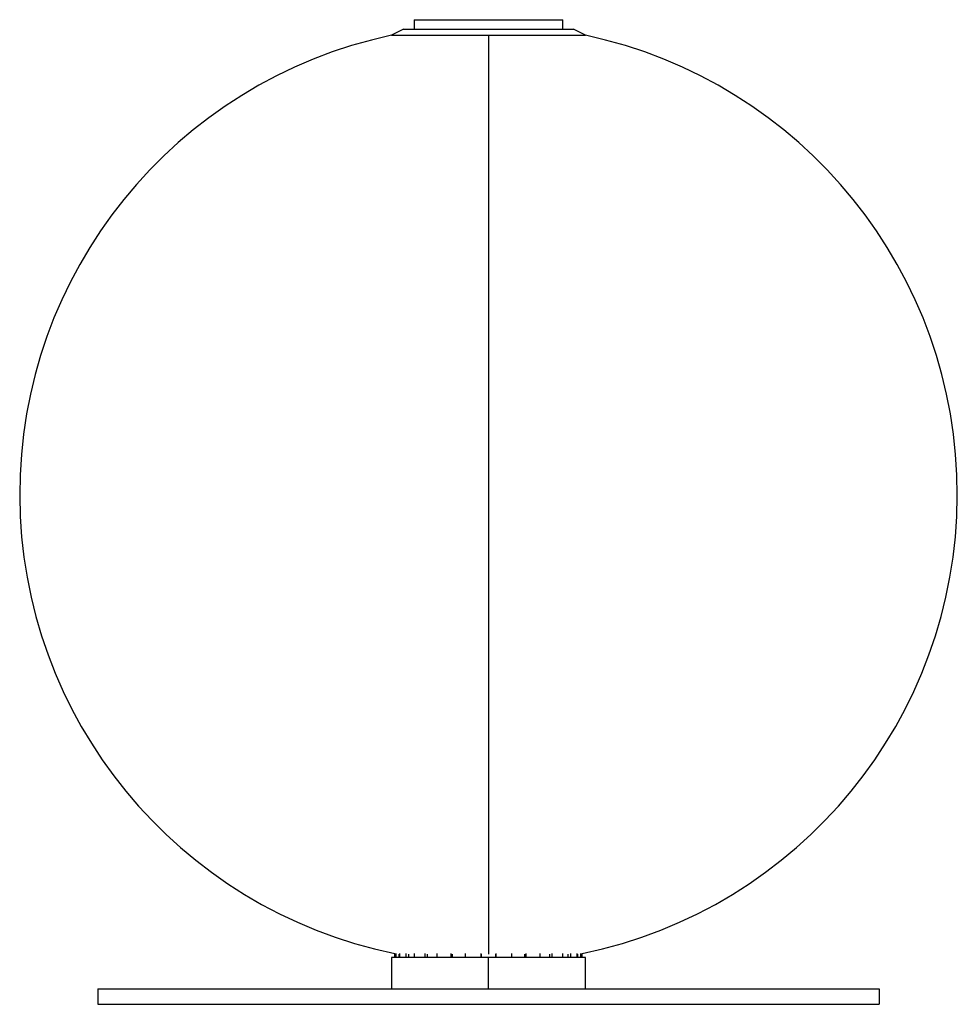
# Paper-space layout '_Derecha' of a CAD drawing. Header units: millimetres. Extents: x -150 to 150, y -33 to 282.
import ezdxf

# ---------------------------------------------------------------- set-up
doc = ezdxf.new("R2010")
doc.units = ezdxf.units.MM

psp = doc.layouts.new('_Derecha')

# ---------------------------------------------------------------- linework, layer by layer
at = {"color": 7, "linetype": 'Continuous', "lineweight": 25}
for p, q in [((-23.79, 282.04), (-23.79, 279.04)), ((-23.79, 282.04), (23.79, 282.04)), ((23.79, 279.04), (23.79, 282.04)), ((-27.24, 279.04), (-31, 277.04)), ((-27.24, 279.04), (27.24, 279.04)), ((31, 277.04), (27.24, 279.04)), ((-31, 277.04), (31, 277.04)), ((0, 277.04), (0, -16.89)), ((-31, -17.96), (-31, -27.96)), ((31, -17.96), (-31, -17.96)), ((-30, -17.96), (-30, -16.69)), ((-29.57, -17.96), (-29.57, -16.69)), ((-28.58, -17.96), (-28.58, -16.89)), ((-28.37, -17.96), (-28.37, -16.69)), ((-26.32, -17.96), (-26.32, -16.69)), ((-25.44, -17.96), (-25.44, -16.89)), ((-23.67, -17.96), (-23.67, -16.69)), ((-20.22, -17.96), (-20.22, -16.69)), ((-19.55, -17.96), (-19.55, -16.89)), ((-16.41, -17.96), (-16.41, -16.69)), ((-11.93, -17.96), (-11.93, -16.69)), ((-11.53, -17.96), (-11.53, -16.89)), ((-7.36, -17.96), (-7.36, -16.69)), ((-2.35, -17.96), (-2.35, -16.69)), ((-2.27, -17.96), (-2.27, -16.89)), ((0, -27.96), (0, -17.96)), ((2.39, -17.96), (2.39, -16.89)), ((2.48, -17.96), (2.48, -16.69)), ((7.49, -17.96), (7.49, -16.69)), ((11.65, -17.96), (11.65, -16.89)), ((12.05, -17.96), (12.05, -16.69)), ((16.52, -17.96), (16.52, -16.69)), ((19.64, -17.96), (19.64, -16.89)), ((20.32, -17.96), (20.32, -16.69)), ((23.75, -17.96), (23.75, -16.69)), ((25.5, -17.96), (25.5, -16.89)), ((26.38, -17.96), (26.38, -16.69)), ((28.42, -17.96), (28.42, -16.69)), ((28.6, -17.96), (28.6, -16.89)), ((29.59, -17.96), (29.59, -16.69)), ((30, -17.96), (30, -16.69)), ((31, -27.96), (31, -17.96)), ((-125, -27.96), (-125, -32.96)), ((-125, -27.96), (125, -27.96)), ((125, -27.96), (125, -32.96)), ((-125, -32.96), (125, -32.96))]:
    psp.add_line(p, q, dxfattribs=at)
for start, end in [(101.9271, 258.463), (281.537, 78.0729)]:
    psp.add_arc((0, 130.28), 150, start, end, dxfattribs=at)

doc.saveas('drawing.dxf')
